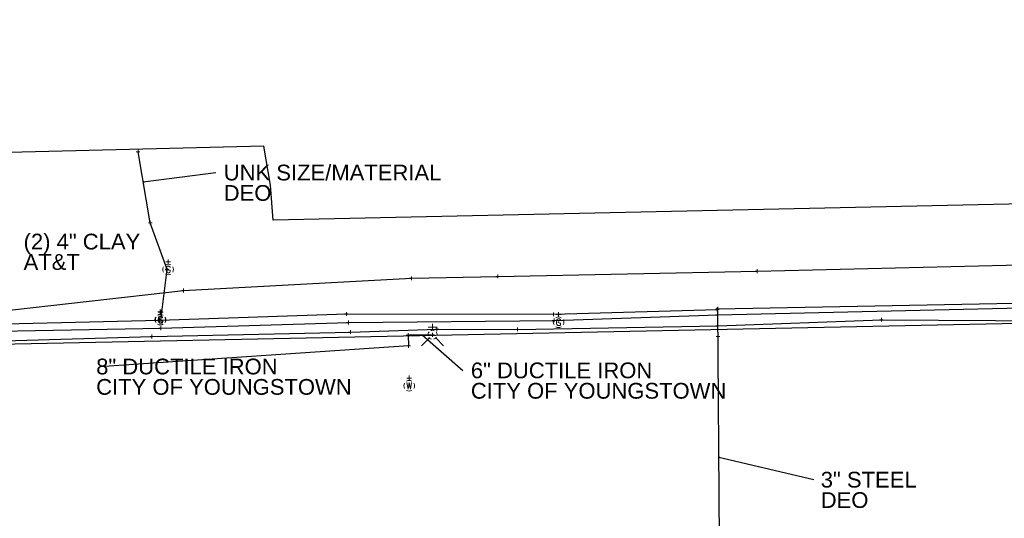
# Model space of a CAD drawing. Header units: feet. Extents: x 2474969 to 2485206, y 498780 to 500682.
# Tile 32 of 69: x 2478500 to 2478760, y 500068 to 500200. Entities that reach past the tile are written whole.
import ezdxf

# ---------------------------------------------------------------- set-up
doc = ezdxf.new("R2010")
doc.units = ezdxf.units.FT
doc.header["$MEASUREMENT"] = 0
doc.layers.add('SV_X_Shot_Marker (Construction)', color=2, linetype='Continuous', lineweight=0, transparency=0.5)
for name, color, linetype in [('TX_X_10', 7, 'Continuous'), ('UT_X_Gas', 190, 'gasex'), ('UT_X_Gas_Cells', 190, 'Continuous'), ('UT_X_Telecom', 30, 'teleex'), ('UT_X_Water', 133, 'waterex'), ('UT_X_Water_Cells', 133, 'Continuous')]:
    doc.layers.add(name, color=color, linetype=linetype)
doc.layers.add('UT_X_Gas_Cells (Construction)', color=2, linetype='Continuous', lineweight=0)
doc.layers.add('UT_X_Water_Cells (Construction)', color=62, linetype='Continuous', lineweight=0)
doc.styles.get("Standard").update_dxf_attribs({"font": 'arial.ttf'})
doc.styles.add('Standard-Linetype-Ex', font='font30.shx')
doc.styles.add('Style-Arial', font='arial.ttf')
doc.linetypes.add('gasex', pattern='A,0.2,-0.1,0.2,-0.1,0.2,-0.1,0.2,-0.1,["G",Standard-Linetype-Ex,S=0.14,R=0,X=0,Y=-0.05],-0.25', length=1.45)
doc.linetypes.add('teleex', pattern='A,0.2,-0.1,0.2,-0.1,0.2,-0.1,0.2,-0.1,["T",Standard-Linetype-Ex,S=0.14,R=0,X=0,Y=-0.05],-0.2', length=1.4)
doc.linetypes.add('waterex', pattern='A,0.2,-0.1,0.2,-0.1,0.2,-0.1,0.2,-0.1,["W",Standard-Linetype-Ex,S=0.14,R=0,X=0,Y=-0.05],-0.2', length=1.4)
doc.dimstyles.get("Standard").update_dxf_attribs({"dimtxt": 0.18, "dimasz": 0.18, "dimexe": 0.18, "dimexo": 0.0625, "dimgap": 0.09, "dimtad": 0, "dimtih": 1, "dimtoh": 1, "dimdec": 4, "dimzin": 0, "dimdsep": 46, "dimtxsty": 'Standard', "dimcen": 0.09, "dimadec": 0, "dimazin": 0, "dimtfac": 1, "dimtdec": 4, "dimtofl": 0, "dimtmove": 0, "dimatfit": 3, "dimfxl": 1, "dimtolj": 1, "dimtzin": 0, "dimarcsym": 0})

# ---------------------------------------------------------------- blocks, each defined once
blk = doc.blocks.new('SVPT_1346')
at = {"layer": 'SV_X_Shot_Marker (Construction)', "transparency": 33554495}
for p, q in [((-0.025, 0), (0.025, 0)), ((0, 0.025), (0, -0.025))]:
    blk.add_line(p, q, dxfattribs=at)
blk.add_point((0, 0), dxfattribs=at)
blk = doc.blocks.new('SVPT_1347')
at = {"layer": 'SV_X_Shot_Marker (Construction)', "transparency": 33554495}
for p, q in [((-0.025, 0), (0.025, 0)), ((0, 0.025), (0, -0.025))]:
    blk.add_line(p, q, dxfattribs=at)
blk.add_point((0, 0), dxfattribs=at)
blk = doc.blocks.new('SVPT_1348')
at = {"layer": 'SV_X_Shot_Marker (Construction)', "transparency": 33554495}
for p, q in [((-0.025, 0), (0.025, 0)), ((0, 0.025), (0, -0.025))]:
    blk.add_line(p, q, dxfattribs=at)
blk.add_point((0, 0), dxfattribs=at)
blk = doc.blocks.new('SVPT_1349')
at = {"layer": 'SV_X_Shot_Marker (Construction)', "transparency": 33554495}
for p, q in [((-0.025, 0), (0.025, 0)), ((0, 0.025), (0, -0.025))]:
    blk.add_line(p, q, dxfattribs=at)
blk.add_point((0, 0), dxfattribs=at)
blk = doc.blocks.new('SVPT_1350')
at = {"layer": 'SV_X_Shot_Marker (Construction)', "transparency": 33554495}
for p, q in [((-0.025, 0), (0.025, 0)), ((0, 0.025), (0, -0.025))]:
    blk.add_line(p, q, dxfattribs=at)
blk.add_point((0, 0), dxfattribs=at)
blk = doc.blocks.new('SVPT_1351')
at = {"layer": 'SV_X_Shot_Marker (Construction)', "transparency": 33554495}
for p, q in [((-0.025, 0), (0.025, 0)), ((0, 0.025), (0, -0.025))]:
    blk.add_line(p, q, dxfattribs=at)
blk.add_point((0, 0), dxfattribs=at)
blk = doc.blocks.new('SVPT_1352')
at = {"layer": 'SV_X_Shot_Marker (Construction)', "transparency": 33554495}
for p, q in [((-0.025, 0), (0.025, 0)), ((0, 0.025), (0, -0.025))]:
    blk.add_line(p, q, dxfattribs=at)
blk.add_point((0, 0), dxfattribs=at)
blk = doc.blocks.new('SVPT_1353')
at = {"layer": 'SV_X_Shot_Marker (Construction)', "transparency": 33554495}
for p, q in [((-0.025, 0), (0.025, 0)), ((0, 0.025), (0, -0.025))]:
    blk.add_line(p, q, dxfattribs=at)
blk.add_point((0, 0), dxfattribs=at)
blk = doc.blocks.new('SVPT_1354')
at = {"layer": 'SV_X_Shot_Marker (Construction)', "transparency": 33554495}
for p, q in [((-0.025, 0), (0.025, 0)), ((0, 0.025), (0, -0.025))]:
    blk.add_line(p, q, dxfattribs=at)
blk.add_point((0, 0), dxfattribs=at)
blk = doc.blocks.new('SVPT_1355')
at = {"layer": 'SV_X_Shot_Marker (Construction)', "transparency": 33554495}
for p, q in [((-0.025, 0), (0.025, 0)), ((0, 0.025), (0, -0.025))]:
    blk.add_line(p, q, dxfattribs=at)
blk.add_point((0, 0), dxfattribs=at)
blk = doc.blocks.new('GV_4')
at = {"layer": 'UT_X_Gas_Cells', "color": 34, "linetype": 'Continuous', "lineweight": 0}
for p, q in [((0, 0.07), (0, 0.133)), ((0.032, 0.102), (-0.032, 0.102))]:
    blk.add_line(p, q, dxfattribs=at)
at = {"layer": 'UT_X_Gas_Cells', "color": 34, "linetype": 'Continuous', "lineweight": 0, "flags": 128}
blk.add_lwpolyline([(0.027, 0.027), (0.026, 0.031), (0.024, 0.034), (0.02, 0.038), (0.015, 0.042), (0.012, 0.044), (0.009, 0.044), (0.005, 0.045), (-0.004, 0.045), (-0.007, 0.044), (-0.01, 0.044), (-0.012, 0.042), (-0.018, 0.038), (-0.022, 0.033), (-0.024, 0.027), (-0.025, 0.019), (-0.027, 0.008), (-0.027, -0.007), (-0.026, -0.019), (-0.023, -0.028), (-0.019, -0.036), (-0.015, -0.039), (-0.011, -0.042), (-0.003, -0.045), (0.005, -0.045), (0.012, -0.044), (0.015, -0.042), (0.018, -0.041), (0.021, -0.038), (0.024, -0.034), (0.027, -0.027), (0.027, -0.01), (0.012, -0.01)], dxfattribs=at)
at = {"layer": 'UT_X_Gas_Cells', "color": 34, "linetype": 'Continuous', "lineweight": 0, "extrusion": (0, 0, -1)}
blk.add_arc((0, 0), 0.07, 330.0184, 29.9816, dxfattribs=at)
at = {"layer": 'UT_X_Gas_Cells', "color": 34, "linetype": 'Continuous', "lineweight": 0}
for start, end in [(60.0184, 120.0157), (330.0184, 29.9816), (239.9843, 299.9816)]:
    blk.add_arc((0, 0), 0.07, start, end, dxfattribs=at)
at = {"layer": 'UT_X_Gas_Cells (Construction)', "color": 34, "linetype": 'Continuous', "lineweight": 30}
blk.add_point((0, 0), dxfattribs=at)
blk = doc.blocks.new('SVPT_1356')
at = {"layer": 'SV_X_Shot_Marker (Construction)', "transparency": 33554495}
for p, q in [((-0.025, 0), (0.025, 0)), ((0, 0.025), (0, -0.025))]:
    blk.add_line(p, q, dxfattribs=at)
blk.add_point((0, 0), dxfattribs=at)
blk = doc.blocks.new('SVPT_1357')
at = {"layer": 'SV_X_Shot_Marker (Construction)', "transparency": 33554495}
for p, q in [((-0.025, 0), (0.025, 0)), ((0, 0.025), (0, -0.025))]:
    blk.add_line(p, q, dxfattribs=at)
blk.add_point((0, 0), dxfattribs=at)
blk = doc.blocks.new('SVPT_1358')
at = {"layer": 'SV_X_Shot_Marker (Construction)', "transparency": 33554495}
for p, q in [((-0.025, 0), (0.025, 0)), ((0, 0.025), (0, -0.025))]:
    blk.add_line(p, q, dxfattribs=at)
blk.add_point((0, 0), dxfattribs=at)
blk = doc.blocks.new('SVPT_1359')
at = {"layer": 'SV_X_Shot_Marker (Construction)', "transparency": 33554495}
for p, q in [((-0.025, 0), (0.025, 0)), ((0, 0.025), (0, -0.025))]:
    blk.add_line(p, q, dxfattribs=at)
blk.add_point((0, 0), dxfattribs=at)
blk = doc.blocks.new('SVPT_1360')
at = {"layer": 'SV_X_Shot_Marker (Construction)', "transparency": 33554495}
for p, q in [((-0.025, 0), (0.025, 0)), ((0, 0.025), (0, -0.025))]:
    blk.add_line(p, q, dxfattribs=at)
blk.add_point((0, 0), dxfattribs=at)
blk = doc.blocks.new('SVPT_1361')
at = {"layer": 'SV_X_Shot_Marker (Construction)', "transparency": 33554495}
for p, q in [((-0.025, 0), (0.025, 0)), ((0, 0.025), (0, -0.025))]:
    blk.add_line(p, q, dxfattribs=at)
blk.add_point((0, 0), dxfattribs=at)
blk = doc.blocks.new('SVPT_1362')
at = {"layer": 'SV_X_Shot_Marker (Construction)', "transparency": 33554495}
for p, q in [((-0.025, 0), (0.025, 0)), ((0, 0.025), (0, -0.025))]:
    blk.add_line(p, q, dxfattribs=at)
blk.add_point((0, 0), dxfattribs=at)
blk = doc.blocks.new('SVPT_1363')
at = {"layer": 'SV_X_Shot_Marker (Construction)', "transparency": 33554495}
for p, q in [((-0.025, 0), (0.025, 0)), ((0, 0.025), (0, -0.025))]:
    blk.add_line(p, q, dxfattribs=at)
blk.add_point((0, 0), dxfattribs=at)
blk = doc.blocks.new('SVPT_1364')
at = {"layer": 'SV_X_Shot_Marker (Construction)', "transparency": 33554495}
for p, q in [((-0.025, 0), (0.025, 0)), ((0, 0.025), (0, -0.025))]:
    blk.add_line(p, q, dxfattribs=at)
blk.add_point((0, 0), dxfattribs=at)
blk = doc.blocks.new('GV_5')
at = {"layer": 'UT_X_Gas_Cells', "color": 34, "linetype": 'Continuous', "lineweight": 0}
for p, q in [((0, 0.07), (0, 0.133)), ((0.032, 0.102), (-0.032, 0.102))]:
    blk.add_line(p, q, dxfattribs=at)
at = {"layer": 'UT_X_Gas_Cells', "color": 34, "linetype": 'Continuous', "lineweight": 0, "flags": 128}
blk.add_lwpolyline([(0.027, 0.027), (0.026, 0.031), (0.024, 0.034), (0.02, 0.038), (0.015, 0.042), (0.012, 0.044), (0.009, 0.044), (0.005, 0.045), (-0.004, 0.045), (-0.007, 0.044), (-0.01, 0.044), (-0.012, 0.042), (-0.018, 0.038), (-0.022, 0.033), (-0.024, 0.027), (-0.025, 0.019), (-0.027, 0.008), (-0.027, -0.007), (-0.026, -0.019), (-0.023, -0.028), (-0.019, -0.036), (-0.015, -0.039), (-0.011, -0.042), (-0.003, -0.045), (0.005, -0.045), (0.012, -0.044), (0.015, -0.042), (0.018, -0.041), (0.021, -0.038), (0.024, -0.034), (0.027, -0.027), (0.027, -0.01), (0.012, -0.01)], dxfattribs=at)
at = {"layer": 'UT_X_Gas_Cells', "color": 34, "linetype": 'Continuous', "lineweight": 0, "extrusion": (0, 0, -1)}
blk.add_arc((0, 0), 0.07, 330.0184, 29.9816, dxfattribs=at)
at = {"layer": 'UT_X_Gas_Cells', "color": 34, "linetype": 'Continuous', "lineweight": 0}
for start, end in [(60.0184, 120.0157), (330.0184, 29.9816), (239.9843, 299.9816)]:
    blk.add_arc((0, 0), 0.07, start, end, dxfattribs=at)
at = {"layer": 'UT_X_Gas_Cells (Construction)', "color": 34, "linetype": 'Continuous', "lineweight": 30}
blk.add_point((0, 0), dxfattribs=at)
blk = doc.blocks.new('SVPT_1365')
at = {"layer": 'SV_X_Shot_Marker (Construction)', "transparency": 33554495}
for p, q in [((-0.025, 0), (0.025, 0)), ((0, 0.025), (0, -0.025))]:
    blk.add_line(p, q, dxfattribs=at)
blk.add_point((0, 0), dxfattribs=at)
blk = doc.blocks.new('SVPT_1372')
at = {"layer": 'SV_X_Shot_Marker (Construction)', "transparency": 33554495}
for p, q in [((-0.025, 0), (0.025, 0)), ((0, 0.025), (0, -0.025))]:
    blk.add_line(p, q, dxfattribs=at)
blk.add_point((0, 0), dxfattribs=at)
blk = doc.blocks.new('SVPT_1373')
at = {"layer": 'SV_X_Shot_Marker (Construction)', "transparency": 33554495}
for p, q in [((0, 0.025), (0, -0.025)), ((-0.025, 0), (0.025, 0))]:
    blk.add_line(p, q, dxfattribs=at)
blk.add_point((0, 0), dxfattribs=at)
blk = doc.blocks.new('SVPT_1374')
at = {"layer": 'SV_X_Shot_Marker (Construction)', "transparency": 33554495}
for p, q in [((0, 0.025), (0, -0.025)), ((-0.025, 0), (0.025, 0))]:
    blk.add_line(p, q, dxfattribs=at)
blk.add_point((0, 0), dxfattribs=at)
blk = doc.blocks.new('SVPT_1375')
at = {"layer": 'SV_X_Shot_Marker (Construction)', "transparency": 33554495}
for p, q in [((-0.025, 0), (0.025, 0)), ((0, 0.025), (0, -0.025))]:
    blk.add_line(p, q, dxfattribs=at)
blk.add_point((0, 0), dxfattribs=at)
blk = doc.blocks.new('GV_6')
at = {"layer": 'UT_X_Gas_Cells', "color": 34, "linetype": 'Continuous', "lineweight": 0}
for p, q in [((0, 0.07), (0, 0.133)), ((0.032, 0.102), (-0.032, 0.102))]:
    blk.add_line(p, q, dxfattribs=at)
at = {"layer": 'UT_X_Gas_Cells', "color": 34, "linetype": 'Continuous', "lineweight": 0, "flags": 128}
blk.add_lwpolyline([(0.027, 0.027), (0.026, 0.031), (0.024, 0.034), (0.02, 0.038), (0.015, 0.042), (0.012, 0.044), (0.009, 0.044), (0.005, 0.045), (-0.004, 0.045), (-0.007, 0.044), (-0.01, 0.044), (-0.012, 0.042), (-0.018, 0.038), (-0.022, 0.033), (-0.024, 0.027), (-0.025, 0.019), (-0.027, 0.008), (-0.027, -0.007), (-0.026, -0.019), (-0.023, -0.028), (-0.019, -0.036), (-0.015, -0.039), (-0.011, -0.042), (-0.003, -0.045), (0.005, -0.045), (0.012, -0.044), (0.015, -0.042), (0.018, -0.041), (0.021, -0.038), (0.024, -0.034), (0.027, -0.027), (0.027, -0.01), (0.012, -0.01)], dxfattribs=at)
at = {"layer": 'UT_X_Gas_Cells', "color": 34, "linetype": 'Continuous', "lineweight": 0, "extrusion": (0, 0, -1)}
blk.add_arc((0, 0), 0.07, 330.0184, 29.9816, dxfattribs=at)
at = {"layer": 'UT_X_Gas_Cells', "color": 34, "linetype": 'Continuous', "lineweight": 0}
for start, end in [(60.0184, 120.0157), (330.0184, 29.9816), (239.9843, 299.9816)]:
    blk.add_arc((0, 0), 0.07, start, end, dxfattribs=at)
at = {"layer": 'UT_X_Gas_Cells (Construction)', "color": 34, "linetype": 'Continuous', "lineweight": 30}
blk.add_point((0, 0), dxfattribs=at)
blk = doc.blocks.new('GV_7')
at = {"layer": 'UT_X_Gas_Cells', "color": 34, "linetype": 'Continuous', "lineweight": 0}
for p, q in [((0, 0.07), (0, 0.134)), ((0.032, 0.102), (-0.032, 0.102))]:
    blk.add_line(p, q, dxfattribs=at)
at = {"layer": 'UT_X_Gas_Cells', "color": 34, "linetype": 'Continuous', "lineweight": 0, "flags": 128}
blk.add_lwpolyline([(0.027, 0.027), (0.026, 0.031), (0.024, 0.034), (0.02, 0.038), (0.015, 0.042), (0.012, 0.044), (0.009, 0.044), (0.005, 0.045), (-0.004, 0.045), (-0.007, 0.044), (-0.01, 0.044), (-0.012, 0.042), (-0.018, 0.038), (-0.022, 0.033), (-0.024, 0.027), (-0.025, 0.019), (-0.027, 0.008), (-0.027, -0.007), (-0.026, -0.019), (-0.023, -0.028), (-0.019, -0.036), (-0.015, -0.039), (-0.011, -0.042), (-0.003, -0.045), (0.005, -0.045), (0.012, -0.044), (0.015, -0.042), (0.018, -0.041), (0.021, -0.038), (0.024, -0.034), (0.027, -0.027), (0.027, -0.01), (0.012, -0.01)], dxfattribs=at)
at = {"layer": 'UT_X_Gas_Cells', "color": 34, "linetype": 'Continuous', "lineweight": 0, "extrusion": (0, 0, -1)}
blk.add_arc((0, 0), 0.07, 330.0184, 29.9816, dxfattribs=at)
at = {"layer": 'UT_X_Gas_Cells', "color": 34, "linetype": 'Continuous', "lineweight": 0}
for start, end in [(60.0184, 120.0157), (330.0184, 29.9816), (239.9843, 299.9816)]:
    blk.add_arc((0, 0), 0.07, start, end, dxfattribs=at)
at = {"layer": 'UT_X_Gas_Cells (Construction)', "color": 34, "linetype": 'Continuous', "lineweight": 30}
blk.add_point((0, 0), dxfattribs=at)
blk = doc.blocks.new('WGV_13')
at = {"layer": 'UT_X_Water_Cells', "color": 62, "linetype": 'Continuous', "lineweight": 0}
for p, q in [((0, 0.07), (0, 0.134)), ((0.032, 0.102), (-0.032, 0.102))]:
    blk.add_line(p, q, dxfattribs=at)
at = {"layer": 'UT_X_Water_Cells', "color": 62, "linetype": 'Continuous', "lineweight": 0, "flags": 128}
blk.add_lwpolyline([(-0.032, 0.041), (-0.016, -0.045), (0, 0.041), (0.016, -0.045), (0.032, 0.041)], dxfattribs=at)
at = {"layer": 'UT_X_Water_Cells', "color": 62, "linetype": 'Continuous', "lineweight": 0, "extrusion": (0, 0, -1)}
blk.add_arc((0, 0), 0.07, 330.0184, 29.9816, dxfattribs=at)
at = {"layer": 'UT_X_Water_Cells', "color": 62, "linetype": 'Continuous', "lineweight": 0}
for start, end in [(60.0184, 120.0157), (330.0184, 29.9816), (239.9843, 299.9816)]:
    blk.add_arc((0, 0), 0.07, start, end, dxfattribs=at)
at = {"layer": 'UT_X_Water_Cells (Construction)', "color": 62, "linetype": 'Continuous', "lineweight": 30}
blk.add_point((0, 0), dxfattribs=at)
blk = doc.blocks.new('FH_13')
at = {"layer": 'UT_X_Water_Cells', "color": 62, "linetype": 'Continuous', "lineweight": 0}
for p, q in [((0, 0.06), (0, 0.146)), ((0.06, 0.103), (-0.06, 0.103)), ((-0.042, -0.042), (-0.146, -0.146)), ((0.042, -0.042), (0.146, -0.146))]:
    blk.add_line(p, q, dxfattribs=at)
for start, end in [(140.021, 184.0629), (68.1395, 112.038), (356.0165, 39.9889), (211.8788, 255.8479), (283.8239, 329.9097)]:
    blk.add_arc((0, 0), 0.06, start, end, dxfattribs=at)
at = {"layer": 'UT_X_Water_Cells (Construction)', "color": 62, "linetype": 'Continuous', "lineweight": 30}
blk.add_point((0, 0), dxfattribs=at)
blk.add_point((0, 0), dxfattribs=at)
blk = doc.blocks.new('SVPT_1524')
at = {"layer": 'SV_X_Shot_Marker (Construction)', "transparency": 33554495}
for p, q in [((-0.025, 0), (0.025, 0)), ((0, 0.025), (0, -0.025))]:
    blk.add_line(p, q, dxfattribs=at)
blk.add_point((0, 0), dxfattribs=at)
blk = doc.blocks.new('SVPT_1525')
at = {"layer": 'SV_X_Shot_Marker (Construction)', "transparency": 33554495}
for p, q in [((-0.025, 0), (0.025, 0)), ((0, 0.025), (0, -0.025))]:
    blk.add_line(p, q, dxfattribs=at)
blk.add_point((0, 0), dxfattribs=at)
blk = doc.blocks.new('SVPT_1526')
at = {"layer": 'SV_X_Shot_Marker (Construction)', "transparency": 33554495}
for p, q in [((-0.025, 0), (0.025, 0)), ((0, 0.025), (0, -0.025))]:
    blk.add_line(p, q, dxfattribs=at)
blk.add_point((0, 0), dxfattribs=at)
blk = doc.blocks.new('TerminatorOpen_0.5')
at = {"color": 0, "linetype": 'ByBlock', "lineweight": -2}
for q in [(-1, 0.25), (-1, 0), (-1, -0.25)]:
    blk.add_line((0, 0), q, dxfattribs=at)

msp = doc.modelspace()

# ---------------------------------------------------------------- linework, layer by layer
at = {"layer": 'TX_X_10'}
msp.add_polyline3d([(2477782.56, 500199.95, -98.12), (2477744.58, 500191.04, 0), (2477760.23, 500124.33, 0), (2477779.63, 500111.16, 0), (2477804.74, 500099.91, 0), (2479919.9, 500143.44, 0), (2479939.74, 500154.19, 0), (2479938.54, 500183.87, 0), (2479900.15, 500182.32, 0), (2479900.41, 500175.96, 0), (2478566.74, 500146.92, -535.77), (2478566.01, 500156.2, 1106.26), (2478564.22, 500166.48, 5590.51), (2478471.73, 500164.2, 7509.36), (2478469.17, 500147.36, 7952.45), (2477828.04, 500137.9, 8267.88), (2477791.38, 500157.48, 8285.77)], close=True, dxfattribs=at)
at = {"layer": 'UT_X_Gas'}
msp.add_line((2478684.9, 500052.54), (2478684.36, 500123.46), dxfattribs=at)
at = {"layer": 'UT_X_Gas', "flags": 128}
for points in [[(2478537.02, 500120.42), (2478538.65, 500133.82), (2478534.23, 500146.24), (2478531, 500164.99)], [(2478307.6, 500108.66), (2478307.49, 500111.75), (2478332.79, 500112.77), (2478372.18, 500113.59), (2478439.03, 500115.69), (2478461.15, 500116.96), (2478536.99, 500118.34), (2478586.64, 500119.84), (2478641.06, 500120.4), (2478684.35, 500121.83), (2478772.27, 500123.88), (2478842.79, 500125.14), (2478925.92, 500126.72), (2478970.18, 500126.99), (2479013.2, 500127.28), (2479089, 500127.11), (2479137.44, 500127.2), (2479239.36, 500128.87), (2479295.68, 500129.45), (2479354, 500130.38), (2479392.8, 500131.13), (2479408.62, 500132.57), (2479412.47, 500133.03), (2479419.38, 500135.23), (2479426.89, 500135.71), (2479442.36, 500137.79), (2479468.13, 500142.27), (2479503.14, 500144.82), (2479665.36, 500150.32), (2479704.94, 500151.75)], [(2477817.52, 500100.6), (2477818.87, 500101.05), (2477825.47, 500107.71), (2477847.81, 500108.33), (2477865.31, 500108.79), (2477878.98, 500108.59), (2477912.02, 500108.12), (2477957.83, 500108.92), (2477967.62, 500108.9), (2477969.18, 500110.48), (2477973.32, 500110.88), (2477974.26, 500109.74), (2478012.02, 500109.58), (2478029.59, 500110.08), (2478054.01, 500111.93), (2478076.15, 500113.33), (2478087.21, 500115.4), (2478106.14, 500117.48), (2478151.36, 500123.54), (2478176.23, 500124.99), (2478214.48, 500125.9), (2478245.01, 500125.33), (2478254.4, 500125.17), (2478272.64, 500142.52), (2478307.78, 500143.34), (2478312.05, 500143.3), (2478331.99, 500123.53), (2478338.95, 500118.78), (2478376.68, 500119.42), (2478418.75, 500119.82), (2478477.22, 500119.06), (2478536.62, 500120.46), (2478586.1, 500122.11), (2478640.9, 500122.02), (2478684.2, 500123.29), (2478684.36, 500123.46), (2478772.03, 500125.16), (2478843.11, 500126.68), (2478931.42, 500128.44), (2478970.25, 500128.31), (2479013.4, 500129.33), (2479089.34, 500129.64), (2479137.71, 500129.75), (2479240.53, 500130.76), (2479295.6, 500131.09), (2479354.92, 500132.03), (2479412.59, 500134.05)]]:
    msp.add_lwpolyline(points, dxfattribs=at)
at = {"layer": 'UT_X_Telecom', "flags": 128}
msp.add_lwpolyline([(2478143.68, 500106.52), (2478147.39, 500108.38), (2478183.2, 500111.18), (2478224.11, 500112.24), (2478233.64, 500112.42), (2478285.35, 500112.63), (2478293.67, 500112.83), (2478295.99, 500111.66), (2478325.23, 500108.33), (2478410.04, 500111.16), (2478414.65, 500112.78), (2478450.53, 500113.76), (2478472, 500114.57), (2478495.58, 500115.03), (2478534.66, 500116.14), (2478587.19, 500117.3), (2478610.06, 500118.08), (2478631.39, 500118), (2478684.33, 500118.94), (2478727.63, 500120.58), (2478772.87, 500120.32), (2478868.11, 500123.64), (2478918.88, 500122.26), (2478969.96, 500122.68), (2479022.64, 500123.22), (2479088.41, 500123.66), (2479137.99, 500124.15), (2479230.76, 500125.37), (2479296.05, 500126.41), (2479371.93, 500127.66), (2479412.49, 500128.42)], dxfattribs=at)
at = {"layer": 'UT_X_Water', "flags": 128}
for points in [[(2478490.11, 500122.74), (2478493.05, 500122.67), (2478543.05, 500128.29), (2478603.29, 500131.53), (2478626.13, 500132.04), (2478694.76, 500133.43), (2478767.95, 500135.22), (2478827.42, 500136.97), (2478919.11, 500140.24), (2478945.63, 500140.4), (2478968.3, 500140.45), (2478995.42, 500138.23), (2479017.24, 500138.75), (2479093.86, 500139.77)], [(2478608.88, 500116.58), (2478602.44, 500116.5), (2478602.54, 500113.67)]]:
    msp.add_lwpolyline(points, dxfattribs=at)

# ---------------------------------------------------------------- block references
at = {"layer": 'SV_X_Shot_Marker (Construction)', "transparency": 33554495, "xscale": 20, "yscale": 20, "zscale": 20}
for name, p in [('SVPT_1372', (2478531, 500164.99, 1106.59)), ('SVPT_1373', (2478534.23, 500146.24, 1105.81)), ('SVPT_1374', (2478538.65, 500133.82, 1105.49)), ('SVPT_1352', (2478694.76, 500133.43, 1108.97)), ('SVPT_1358', (2478603.29, 500131.53, 1107.94)), ('SVPT_1353', (2478626.13, 500132.04, 1108.28)), ('SVPT_1362', (2478543.05, 500128.29, 1105.68)), ('SVPT_1361', (2478586.1, 500122.11, 1107.3)), ('SVPT_1354', (2478640.9, 500122.02, 1108.32)), ('SVPT_1351', (2478684.2, 500123.29, 1108.62)), ('SVPT_1349', (2478684.36, 500123.46, 1108.59)), ('SVPT_1363', (2478536.62, 500120.46, 1105.59)), ('SVPT_1375', (2478537.02, 500120.42, 1105.66)), ('SVPT_1360', (2478586.64, 500119.84, 1107.3)), ('SVPT_1355', (2478641.06, 500120.4, 1108.27)), ('SVPT_1348', (2478684.35, 500121.83, 1108.49)), ('SVPT_1346', (2478727.63, 500120.58, 1108.71)), ('SVPT_1364', (2478536.99, 500118.34, 1105.74)), ('SVPT_1359', (2478587.19, 500117.3, 1107.28)), ('SVPT_1357', (2478610.06, 500118.08, 1107.64)), ('SVPT_1356', (2478631.39, 500118, 1108.04)), ('SVPT_1347', (2478684.33, 500118.94, 1108.55)), ('SVPT_1365', (2478534.66, 500116.14, 1105.85)), ('SVPT_1525', (2478602.44, 500116.5, 1107.55)), ('SVPT_1524', (2478608.88, 500116.58, 1107.71)), ('SVPT_1350', (2478684.4, 500116.16, 1108.09)), ('SVPT_1526', (2478602.54, 500113.67, 1107.19))]:
    msp.add_blockref(name, p, dxfattribs=at)
at = {"layer": 'UT_X_Gas_Cells', "color": 34, "linetype": 'Continuous', "lineweight": 0, "xscale": 20, "yscale": 20, "zscale": 20}
for name, p in [('GV_7', (2478538.93, 500133.85, 1105.52)), ('GV_5', (2478536.86, 500120.58, 1105.6)), ('GV_6', (2478536.97, 500120.54, 1105.67)), ('GV_4', (2478642.23, 500119.9, 1108.23))]:
    msp.add_blockref(name, p, dxfattribs=at)
at = {"layer": 'UT_X_Water_Cells', "color": 62, "linetype": 'Continuous', "lineweight": 0, "xscale": 20, "yscale": 20, "zscale": 20}
for name, p in [('FH_13', (2478608.89, 500116.58, 1107.71)), ('WGV_13', (2478602.72, 500103.1, 1107.31))]:
    msp.add_blockref(name, p, dxfattribs=at)

# ---------------------------------------------------------------- texts
at = {"layer": 'Defpoints', "color": 7, "char_height": 4.1671, "attachment_point": 1, "line_spacing_factor": 0.776524, "style": 'Style-Arial'}
for s, insert, rotation in [('UNK SIZE/MATERIAL\\PDEO', (2478553.65, 500161.59, 1106.26), 0), ('(2) 4" CLAY\\PAT&T', (2478500.71, 500143.33, 1106.56), 360), ('8" DUCTILE IRON\\PCITY OF YOUNGSTOWN', (2478519.91, 500110.28, 1107.19), 0), ('6" DUCTILE IRON\\PCITY OF YOUNGSTOWN', (2478619.02, 500109.25, 1107.64), 360)]:
    msp.add_mtext(s, dxfattribs=dict(at, insert=insert, rotation=rotation))
at = {"layer": 'Defpoints', "color": 7, "insert": (2478711.58, 500080.34, 1108.24), "char_height": 4.167, "attachment_point": 1, "line_spacing_factor": 0.776524, "style": 'Style-Arial'}
msp.add_mtext('3" STEEL\\PDEO', dxfattribs=at)

# ---------------------------------------------------------------- leaders
at = {"layer": 'Defpoints'}
msp.add_leader([(2478532.37, 500157.03, 1106.26), (2478551.57, 500159.51, 1106.26)], dimstyle='Standard', override={"dimscale": 0, "dimtxt": 0.208348, "dimasz": 0.208348, "dimgap": 0.104174, "dimtad": 0, "dimtxsty": 'Style-Arial', "dimldrblk": 'TerminatorOpen_0.5'}, dxfattribs=at)
at = {"layer": 'Defpoints', "color": 7}
for points in [[(2478606.13, 500116.54, 1107.64), (2478616.94, 500107.17, 1107.64)], [(2478602.54, 500113.67, 1107.19), (2478522, 500108.2, 1107.19)], [(2478684.66, 500084.24, 1108.22), (2478709.74, 500078.26, 1108.22)]]:
    msp.add_leader(points, dimstyle='Standard', override={"dimscale": 0, "dimtxt": 0.208348, "dimasz": 0.208348, "dimgap": 0.104174, "dimtad": 0, "dimtxsty": 'Style-Arial', "dimclrd": 7, "dimldrblk": 'TerminatorOpen_0.5'}, dxfattribs=at)

doc.saveas('drawing.dxf')
